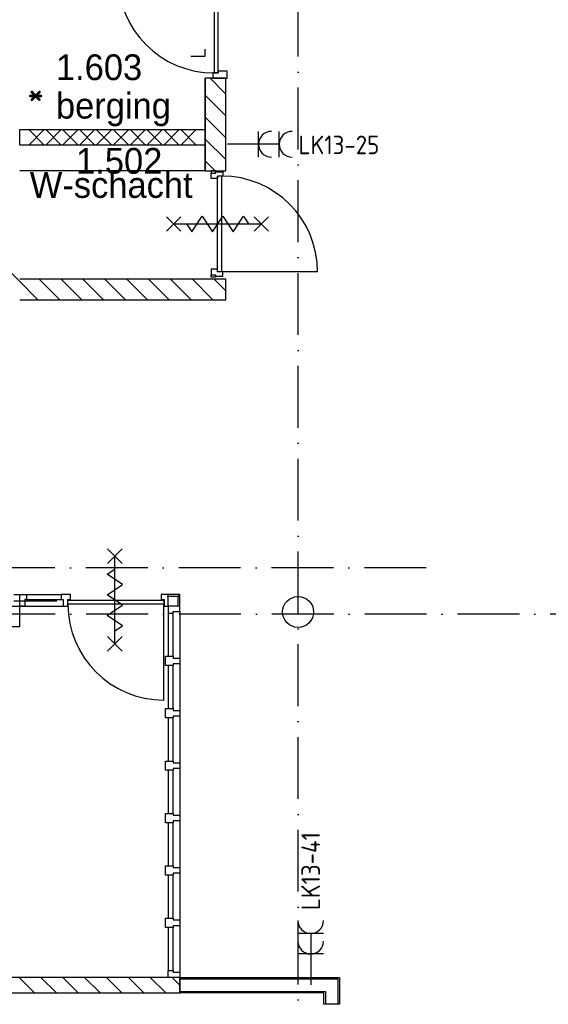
# Model space of a CAD drawing. Header units: millimetres. Extents: x -6587 to 112885, y 244 to 84344.
# Tile 36 of 50: x 72475 to 77601, y 37920 to 47472. Entities that reach past the tile are written whole.
import ezdxf
from ezdxf.enums import TextEntityAlignment as Align

# ---------------------------------------------------------------- set-up
doc = ezdxf.new("R2010")
doc.units = ezdxf.units.MM
doc.header["$LTSCALE"] = 100
doc.linetypes.add('DASHDOT', pattern=[9, 6, -1.5, 0, -1.5])
doc.layers.get('0').update_dxf_attribs({"linetype": 'CONTINUOUS'})
for name, color, linetype in [('AL$1----_MAATVOERING', 7, 'CONTINUOUS'), ('AL$7----_STRAMIEN', 1, 'DASHDOT'), ('AL21----_BUITENWAND', 4, 'CONTINUOUS'), ('AL22----_BINNENWAND', 7, 'CONTINUOUS'), ('AL28----_KONSTRUKTIE', 3, 'CONTINUOUS'), ('AL31----_BUITENKOZ', 7, 'CONTINUOUS'), ('AL32----_BINNENKOZ', 7, 'CONTINUOUS'), ('AL32----_DRAAIRICHTING', 1, 'CONTINUOUS'), ('AL65----_BEVEILIGING', 7, 'CONTINUOUS'), ('ALXA1---_RASTER50', 12, 'CONTINUOUS'), ('ALXA7---_KALKZVUIL', 1, 'CONTINUOUS'), ('ALXAB---_PREFABBETON', 1, 'CONTINUOUS'), ('BOUW', 8, 'CONTINUOUS'), ('EB62203-_ATTRIB', 2, 'CONTINUOUS'), ('EL62203-_KRACHT-WCD230', 3, 'CONTINUOUS'), ('MAATV-SPARING', 1, 'CONTINUOUS')]:
    doc.layers.add(name, color=color, linetype=linetype)
doc.styles.add('1_8', font='iso', dxfattribs={"width": 0.7, "height": 1.8})
doc.styles.add('BURO-025', font='BUROFONT.shx', dxfattribs={"height": 250})
doc.styles.add('NORATT', font='isocp.shx')
doc.styles.get("Standard").update_dxf_attribs({"font": 'iso.shx'})

# ---------------------------------------------------------------- blocks, each defined once
blk = doc.blocks.new('ES3W2A')
for p, q in [((1.25, 2), (-1.25, 2)), ((1.25, 2), (-1.25, 2)), ((0, 2), (0, -3)), ((0, 2), (0, -3)), ((1.25, 0), (-1.25, 0)), ((1.25, 0), (-1.25, 0))]:
    blk.add_line(p, q)
for centre in [(0, 3.25), (0, 3.25), (0, 1.25), (0, 1.25)]:
    blk.add_arc(centre, 1.25, 180, 0)
for tag, style, flags, p in [('VERMOGEN', 'NORATT', 9, (-2.5, 5)), ('VERMOGEN', '1_8', 9, (-2.5, 5)), ('GROEP', 'NORATT', 8, (0, 5)), ('GROEP', '1_8', 8, (0, 5)), ('SCHAK', 'NORATT', 8, (2.5, 5)), ('SCHAK', '1_8', 8, (2.5, 5)), ('GELIJK', 'NORATT', 9, (5, 5)), ('GELIJK', '1_8', 9, (5, 5)), ('KAST', 'NORATT', 9, (7, 5)), ('KAST', '1_8', 9, (7, 5)), ('TAL', 'NORATT', 8, (2.5, 5)), ('TAL', '1_8', 8, (2.5, 5))]:
    blk.add_attdef(tag, text='', height=1.8, rotation=90, dxfattribs=dict(style=style, flags=flags)).set_placement(p, align=Align.MIDDLE_CENTER)
at = {"width": 0.7, "flags": 8}
for style in ['NORATT', '1_8']:
    blk.add_attdef('DOEL', text='', height=1.8, rotation=90, dxfattribs=dict(at, style=style)).set_placement((-2.5, 5), align=Align.MIDDLE_LEFT)
at = {"flags": 9}
for style in ['NORATT', '1_8']:
    blk.add_attdef('M_CODE', text='', height=1.8, dxfattribs=dict(at, style=style)).set_placement((0, 0), align=Align.MIDDLE_CENTER)

msp = doc.modelspace()

# ---------------------------------------------------------------- linework, layer by layer
at = {"color": 8, "linetype": 'Continuous'}
for p, q in [((72474.8, 41895), (72541.8, 41895)), ((72474.8, 41781), (72474.8, 41895)), ((72541.8, 41848), (72524.8, 41848)), ((72524.8, 41848), (72524.8, 41781)), ((72541.8, 41895), (72541.8, 41848)), ((72967.8, 41895), (72877.8, 41895)), ((72877.8, 41895), (72877.8, 41848)), ((72877.8, 41848), (72894.8, 41848)), ((72894.8, 41848), (72894.8, 41781)), ((72940.8, 41781), (72940.8, 41848)), ((72940.8, 41848), (72967.8, 41848)), ((72967.8, 41848), (72967.8, 41895)), ((73914.8, 41895), (73847.8, 41895)), ((73847.8, 41895), (73847.8, 41848)), ((73847.8, 41848), (73874.8, 41848)), ((73874.8, 41848), (73874.8, 41781)), ((73914.8, 41781), (73914.8, 41895)), ((72524.8, 41781), (72474.8, 41781)), ((72894.8, 41781), (72940.8, 41781)), ((73872.8, 40871), (73872.8, 41801)), ((73874.8, 41781), (73914.8, 41781)), ((73914.8, 41781), (73914.8, 41714)), ((74028.8, 41781), (73914.8, 41781)), ((74028.8, 41731), (74028.8, 41781)), ((73914.8, 41714), (73961.8, 41714)), ((73961.8, 41714), (73961.8, 41731)), ((73961.8, 41731), (74028.8, 41731)), ((73889.8, 41206.3), (73889.8, 41296.3)), ((73889.8, 41296.3), (73961.8, 41296.3)), ((73961.8, 41296.3), (73961.8, 41279.3)), ((73961.8, 41279.3), (74028.8, 41279.3)), ((74028.8, 41279.3), (74028.8, 41223.3)), ((73961.8, 41206.3), (73889.8, 41206.3)), ((74028.8, 41223.3), (73961.8, 41223.3)), ((73961.8, 41223.3), (73961.8, 41206.3)), ((73889.8, 40698.2), (73889.8, 40788.2)), ((73889.8, 40788.2), (73961.8, 40788.2)), ((73961.8, 40788.2), (73961.8, 40771.2)), ((73961.8, 40698.2), (73889.8, 40698.2)), ((73961.8, 40771.2), (74028.8, 40771.2)), ((74028.8, 40715.2), (73961.8, 40715.2)), ((73961.8, 40715.2), (73961.8, 40698.2)), ((74028.8, 40771.2), (74028.8, 40715.2)), ((73889.8, 40190.1), (73889.8, 40280.1)), ((73889.8, 40280.1), (73961.8, 40280.1)), ((73961.8, 40280.1), (73961.8, 40263.1)), ((73961.8, 40263.1), (74028.8, 40263.1)), ((74028.8, 40263.1), (74028.8, 40207.1)), ((73961.8, 40190.1), (73889.8, 40190.1)), ((74028.8, 40207.1), (73961.8, 40207.1)), ((73961.8, 40207.1), (73961.8, 40190.1)), ((73889.8, 39681.9), (73889.8, 39771.9)), ((73889.8, 39771.9), (73961.8, 39771.9)), ((73961.8, 39771.9), (73961.8, 39754.9)), ((73961.8, 39754.9), (74028.8, 39754.9)), ((74028.8, 39754.9), (74028.8, 39698.9)), ((73961.8, 39681.9), (73889.8, 39681.9)), ((74028.8, 39698.9), (73961.8, 39698.9)), ((73961.8, 39698.9), (73961.8, 39681.9)), ((73889.8, 39173.8), (73889.8, 39263.8)), ((73889.8, 39263.8), (73961.8, 39263.8)), ((73961.8, 39263.8), (73961.8, 39246.8)), ((73961.8, 39173.8), (73889.8, 39173.8)), ((73961.8, 39246.8), (74028.8, 39246.8)), ((74028.8, 39190.8), (73961.8, 39190.8)), ((73961.8, 39190.8), (73961.8, 39173.8)), ((74028.8, 39246.8), (74028.8, 39190.8)), ((73889.8, 38665.6), (73889.8, 38755.6)), ((73889.8, 38755.6), (73961.8, 38755.6)), ((73961.8, 38755.6), (73961.8, 38738.6)), ((73961.8, 38738.6), (74028.8, 38738.6)), ((74028.8, 38738.6), (74028.8, 38682.6)), ((73961.8, 38665.6), (73889.8, 38665.6)), ((74028.8, 38682.6), (73961.8, 38682.6)), ((73961.8, 38682.6), (73961.8, 38665.6)), ((73914.8, 38180.5), (73914.8, 38247.5)), ((73914.8, 38247.5), (73961.8, 38247.5)), ((73961.8, 38247.5), (73961.8, 38230.5)), ((73961.8, 38230.5), (74028.8, 38230.5)), ((74028.8, 38230.5), (74028.8, 38180.5)), ((74028.8, 38180.5), (73914.8, 38180.5))]:
    msp.add_line(p, q, dxfattribs=at)
msp.add_arc((73872.8, 41801), 930, 180, 270, dxfattribs=at)
at = {"layer": 'AL$1----_MAATVOERING', "color": 8}
for p, q in [((74135.6, 47118.4), (74274.6, 47118.4)), ((74274.6, 47118.4), (74274.6, 47185.4))]:
    msp.add_line(p, q, dxfattribs=at)
at = {"layer": 'AL$7----_STRAMIEN', "color": 1}
for p, q in [((75174.8, 7509.2), (75174.8, 54196.6)), ((76417.2, 42155), (4672.8, 42155)), ((81821.1, 41705), (3582.8, 41705))]:
    msp.add_line(p, q, dxfattribs=at)
at = {"layer": 'AL21----_BUITENWAND', "color": 8}
for p, q in [((72474.8, 41585), (72474.8, 41895)), ((68044.3, 41585), (72474.8, 41585))]:
    msp.add_line(p, q, dxfattribs=at)
at = {"layer": 'AL22----_BINNENWAND', "color": 8}
for p, q in [((72474.8, 46405), (74274.8, 46405)), ((72474.8, 46255), (72474.8, 46405)), ((74274.8, 46405), (74274.8, 46255)), ((74274.8, 46255), (72474.8, 46255)), ((74371.9, 46005), (74274.8, 46102)), ((74274.8, 46005), (72474.8, 46005)), ((74274.8, 46005), (74474.8, 46005)), ((74374.8, 46005), (74330.8, 46005)), ((74330.8, 46005), (74330.8, 45982)), ((74330.8, 45930), (74330.8, 45982)), ((74330.8, 45982), (74374.8, 45982)), ((74374.8, 45982), (74374.8, 46005)), ((74374.8, 45982), (74374.8, 45997)), ((74374.8, 45997), (74444.8, 45997)), ((74444.8, 45955), (74393.8, 45955)), ((74393.8, 45955), (74393.8, 45930)), ((74444.8, 45997), (74444.8, 45955)), ((74393.8, 45930), (74330.8, 45930)), ((74143.8, 45415), (74243.8, 45565)), ((74243.8, 45565), (74293.8, 45490)), ((74343.8, 45415), (74443.8, 45565)), ((74443.8, 45565), (74493.8, 45490)), ((74543.8, 45415), (74643.8, 45565)), ((74643.8, 45565), (74693.8, 45490)), ((73898.8, 45560), (74038.8, 45420)), ((73898.8, 45420), (74038.8, 45560)), ((73968.8, 45490), (74818.8, 45490)), ((74093.8, 45490), (74143.8, 45415)), ((74293.8, 45490), (74343.8, 45415)), ((74493.8, 45490), (74543.8, 45415)), ((74748.8, 45560), (74888.8, 45420)), ((74748.8, 45420), (74888.8, 45560)), ((74028.8, 38180.5), (75574.8, 38180.5)), ((74028.8, 38030.5), (74028.8, 38180.5)), ((75574.8, 38180.5), (75574.8, 37920)), ((75424.8, 38030.5), (74028.8, 38030.5)), ((75424.8, 37920), (75424.8, 38030.5)), ((75574.8, 37920), (75424.8, 37920))]:
    msp.add_line(p, q, dxfattribs=at)
at = {"layer": 'AL22----_BINNENWAND', "color": 8, "linetype": 'Continuous'}
for p, q in [((74028.8, 38165.5), (75559.8, 38165.5)), ((75559.8, 38165.5), (75559.8, 37920)), ((74028.8, 38045.5), (75439.8, 38045.5)), ((75439.8, 38045.5), (75439.8, 37920))]:
    msp.add_line(p, q, dxfattribs=at)
at = {"layer": 'AL28----_KONSTRUKTIE', "color": 8, "linetype": 'Continuous'}
for p, q in [((74474.8, 46905), (74274.8, 46905)), ((74274.8, 46905), (74274.8, 46005)), ((74474.8, 46005), (74474.8, 46905)), ((74474.8, 44955), (72474.8, 44955)), ((74474.8, 44755), (74474.8, 44955)), ((72474.8, 44755), (74474.8, 44755))]:
    msp.add_line(p, q, dxfattribs=at)
at = {"layer": 'AL28----_KONSTRUKTIE', "color": 8}
for p, q in [((74474.8, 44755), (74474.8, 44755)), ((74474.8, 44755), (74474.8, 44755)), ((74028.8, 38180.5), (68064.8, 38180.5)), ((74028.8, 38030.5), (74028.8, 38180.5)), ((68064.8, 38030.5), (74028.8, 38030.5))]:
    msp.add_line(p, q, dxfattribs=at)
msp.add_circle((75174.8, 41726), 150, dxfattribs=at)
at = {"layer": 'AL31----_BUITENKOZ', "color": 8, "linetype": 'Continuous'}
for p, q in [((72942.8, 41801), (72942.8, 41842)), ((72942.8, 41842), (73872.8, 41842)), ((73872.8, 41842), (73872.8, 41801)), ((73872.8, 41801), (72942.8, 41801))]:
    msp.add_line(p, q, dxfattribs=at)
at = {"layer": 'AL32----_BINNENKOZ', "color": 8}
for p, q in [((74360.3, 47889), (74360.3, 46955)), ((74360.3, 47889), (74360.3, 46955)), ((74400.3, 46955), (74400.3, 47889)), ((74400.3, 46955), (74349.3, 46955)), ((74349.3, 46955), (74349.3, 46905)), ((74349.3, 46905), (74488.3, 46905)), ((74360.3, 46955), (74400.3, 46955)), ((74400.3, 46972), (74400.3, 46955)), ((74488.3, 46972), (74400.3, 46972)), ((74488.3, 46905), (74488.3, 46972)), ((74393.8, 45025), (74393.8, 45955)), ((74433.8, 45025), (74433.8, 45955)), ((74393.8, 45050), (74330.8, 45050)), ((74330.8, 45050), (74330.8, 44998)), ((74330.8, 44998), (74374.8, 44998)), ((74330.8, 44975), (74330.8, 44998)), ((74374.8, 44998), (74374.8, 44983)), ((74374.8, 44998), (74374.8, 44975)), ((74393.8, 45025), (74393.8, 45050)), ((74444.8, 45025), (74393.8, 45025)), ((75363.8, 45025), (74433.8, 45025)), ((74444.8, 44983), (74444.8, 45025)), ((74374.8, 44975), (74330.8, 44975)), ((74374.8, 44983), (74444.8, 44983)), ((72418.8, 41895), (72834.8, 41895)), ((74028.8, 41895), (73905, 41895)), ((74010.8, 41877), (73905, 41877)), ((74010.8, 41877), (74028.8, 41895)), ((74010.8, 41786), (74010.8, 41877)), ((74028.8, 41786), (74028.8, 41895)), ((72401.8, 41781), (72851.8, 41781)), ((72834.8, 41832), (72418.8, 41832)), ((73914.8, 41714), (73914.8, 41296.3)), ((73961.8, 41296.3), (73961.8, 41714)), ((74028.8, 41731), (74028.8, 41279.3)), ((73914.8, 41206.3), (73914.8, 40788.2)), ((73961.8, 40788.2), (73961.8, 41206.3)), ((74028.8, 41223.3), (74028.8, 40771.2)), ((73914.8, 40698.2), (73914.8, 40280.1)), ((73961.8, 40280.1), (73961.8, 40698.2)), ((74028.8, 40715.2), (74028.8, 40263.1)), ((73914.8, 40190.1), (73914.8, 39771.9)), ((73961.8, 39771.9), (73961.8, 40190.1)), ((74028.8, 40207.1), (74028.8, 39754.9)), ((73914.8, 39681.9), (73914.8, 39263.8)), ((73961.8, 39263.8), (73961.8, 39681.9)), ((74028.8, 39698.9), (74028.8, 39246.8)), ((73914.8, 39173.8), (73914.8, 38755.6)), ((73961.8, 38755.6), (73961.8, 39173.8)), ((74028.8, 39190.8), (74028.8, 38738.6)), ((73914.8, 38665.6), (73914.8, 38247.5)), ((73961.8, 38247.5), (73961.8, 38665.6)), ((74028.8, 38682.6), (74028.8, 38230.5))]:
    msp.add_line(p, q, dxfattribs=at)
at = {"layer": 'AL32----_BINNENKOZ', "color": 8, "linetype": 'Continuous'}
for p, q in [((72541.8, 41895), (72877.8, 41895)), ((72541.8, 41848), (72877.8, 41848)), ((72524.8, 41781), (72894.8, 41781))]:
    msp.add_line(p, q, dxfattribs=at)
at = {"layer": 'AL32----_BINNENKOZ', "color": 8}
msp.add_arc((74433.8, 45025), 930, 0, 90, dxfattribs=at)
at = {"layer": 'AL32----_DRAAIRICHTING', "color": 8}
msp.add_arc((74360.3, 47889), 934, 180, 270, dxfattribs=at)
at = {"layer": 'AL65----_BEVEILIGING', "color": 8, "linetype": 'Continuous'}
for p, q in [((73327.8, 42197), (73467.8, 42337)), ((73467.8, 42197), (73327.8, 42337)), ((73397.8, 41417), (73397.8, 42267)), ((73322.8, 42092), (73397.8, 42142)), ((73472.8, 41992), (73322.8, 42092)), ((73322.8, 41892), (73397.8, 41942)), ((73397.8, 41942), (73472.8, 41992)), ((73472.8, 41792), (73322.8, 41892)), ((73322.8, 41692), (73397.8, 41742)), ((73397.8, 41742), (73472.8, 41792)), ((73472.8, 41592), (73322.8, 41692)), ((73397.8, 41542), (73472.8, 41592)), ((73327.8, 41347), (73467.8, 41487)), ((73467.8, 41347), (73327.8, 41487))]:
    msp.add_line(p, q, dxfattribs=at)
at = {"layer": 'ALXA1---_RASTER50', "color": 8}
for p, q in [((74274.8, 46005), (74274.8, 46905)), ((74028, 38180.5), (74028, 38030.5))]:
    msp.add_line(p, q, dxfattribs=at)
at = {"layer": 'ALXA7---_KALKZVUIL', "color": 8}
for p, q in [((72713.5, 46405), (72563.5, 46255)), ((72563.5, 46405), (72713.5, 46255)), ((72877.1, 46405), (72727.1, 46255)), ((72727.1, 46405), (72877.1, 46255)), ((73040.7, 46405), (72890.7, 46255)), ((72890.7, 46405), (73040.7, 46255)), ((73204.4, 46405), (73054.4, 46255)), ((73054.4, 46405), (73204.4, 46255)), ((73368, 46405), (73218, 46255)), ((73218, 46405), (73368, 46255)), ((73531.7, 46405), (73381.7, 46255)), ((73381.7, 46405), (73531.7, 46255)), ((73695.3, 46405), (73545.3, 46255)), ((73545.3, 46405), (73695.3, 46255)), ((73858.9, 46405), (73708.9, 46255)), ((73708.9, 46405), (73858.9, 46255)), ((74022.6, 46405), (73872.6, 46255)), ((73872.6, 46405), (74022.6, 46255)), ((74186.2, 46405), (74036.2, 46255)), ((74036.2, 46405), (74186.2, 46255))]:
    msp.add_line(p, q, dxfattribs=at)
at = {"layer": 'ALXAB---_PREFABBETON', "color": 8}
for p, q in [((74474.8, 46750.6), (74320.4, 46905)), ((74474.8, 46538.4), (74274.8, 46738.4)), ((74474.8, 46326.3), (74274.8, 46526.3)), ((74474.8, 46114.2), (74274.8, 46314.2)), ((72652, 44755), (72274.8, 45132.2)), ((72864.2, 44755), (72664.2, 44955)), ((73076.3, 44755), (72876.3, 44955)), ((73288.4, 44755), (73088.4, 44955)), ((73500.6, 44755), (73300.6, 44955)), ((73712.7, 44755), (73512.7, 44955)), ((73924.8, 44755), (73724.8, 44955)), ((74137, 44755), (73937, 44955)), ((74349.1, 44755), (74149.1, 44955)), ((74474.8, 44841.4), (74361.2, 44955)), ((72468.4, 38180.5), (72618.4, 38030.5)), ((72680.5, 38180.5), (72830.5, 38030.5)), ((72892.7, 38180.5), (73042.7, 38030.5)), ((73104.8, 38180.5), (73254.8, 38030.5)), ((73316.9, 38180.5), (73466.9, 38030.5)), ((73529.1, 38180.5), (73679.1, 38030.5)), ((73741.2, 38180.5), (73891.2, 38030.5)), ((73953.3, 38180.5), (74028.8, 38105))]:
    msp.add_line(p, q, dxfattribs=at)

# ---------------------------------------------------------------- block references
at = {"layer": 'EL62203-_KRACHT-WCD230'}
ref = msp.add_blockref('ES3W2A', (74791, 46263, 1050), dxfattribs=dict(at, xscale=100, yscale=100, zscale=100, rotation=270))
ref.add_attrib('GROEP', 'LK13-25', dxfattribs={"layer": 'EB62203-_ATTRIB', "color": 1, "height": 180, "style": '1_8', "flags": 8}).set_placement((75179.3, 46257, 1050), align=Align.MIDDLE_LEFT)
ref = msp.add_blockref('ES3W2A', (75297, 38408.3), dxfattribs=dict(at, xscale=100, yscale=100, zscale=100))
ref.add_attrib('GROEP', 'LK13-41', dxfattribs={"layer": 'EB62203-_ATTRIB', "color": 1, "height": 180, "rotation": 90, "style": '1_8', "flags": 8}).set_placement((75297, 38833.3), align=Align.MIDDLE_LEFT)

# ---------------------------------------------------------------- texts
at = {"layer": 'BOUW', "style": 'BURO-025'}
for s, p in [('1.603', (72825.9, 46885.5)), ('berging', (72825.9, 46512.5)), ('1.502', (73021.7, 45977.3)), ('W-schacht', (72572.9, 45743.4))]:
    msp.add_text(s, height=250, dxfattribs=at).set_placement(p)
at = {"layer": 'MAATV-SPARING', "color": 8}
msp.add_text('*', height=270, dxfattribs=at).set_placement((72546.8, 46625.7))

doc.saveas('drawing.dxf')
